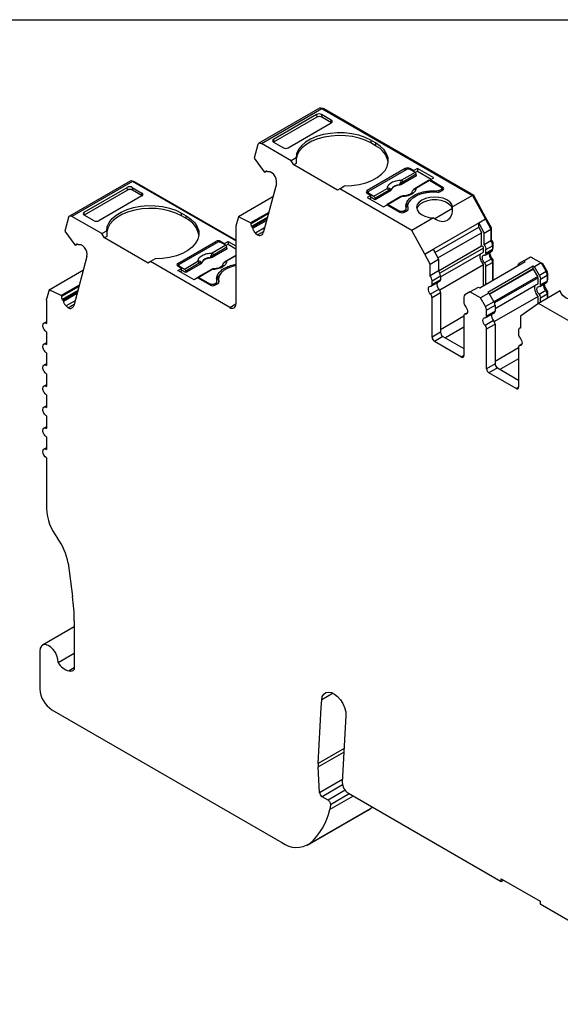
# Model space of a CAD drawing. Header units: millimetres. Extents: x 6 to 273, y 6 to 210.
# Tile 8 of 10: x 205 to 237, y 152 to 210. Entities that reach past the tile are written whole.
import ezdxf

# ---------------------------------------------------------------- set-up
doc = ezdxf.new("R2010")
doc.units = ezdxf.units.MM
doc.linetypes.add('SLD-Solid', pattern=[0])
doc.layers.add('TEXT', color=140, linetype='SLD-Solid', lineweight=25)

msp = doc.modelspace()

# ---------------------------------------------------------------- linework, layer by layer
for p, q in [((222.805, 204.387), (219.27, 202.346)), ((219.42, 202.331), (222.955, 204.372)), ((222.656, 203.865), (220.134, 202.409)), ((222.644, 204.021), (220.135, 202.572)), ((222.644, 204.021), (222.656, 203.865)), ((223.499, 203.691), (222.927, 204.021)), ((222.927, 204.021), (222.94, 203.865)), ((223.511, 203.535), (222.94, 203.865)), ((222.955, 204.372), (231.737, 199.303)), ((223.026, 204.332), (223.062, 204.352)), ((231.812, 199.301), (223.062, 204.352)), ((220.989, 202.079), (223.499, 203.528)), ((223.511, 203.536), (223.499, 203.691)), ((219.215, 202.268), (219.002, 201.472)), ((221.166, 201.324), (219.42, 202.331)), ((220.135, 202.572), (220.123, 202.416)), ((220.134, 202.409), (220.706, 202.079)), ((226.08, 202.365), (225.797, 202.528)), ((225.797, 202.528), (225.797, 202.365)), ((226.08, 202.201), (225.797, 202.365)), ((226.08, 202.365), (226.08, 202.201)), ((219.002, 201.472), (219.588, 200.677)), ((221.444, 201.484), (221.166, 201.324)), ((221.307, 201.079), (221.166, 201.324)), ((221.459, 201.166), (221.307, 201.079)), ((223.853, 199.609), (221.307, 201.079)), ((219.629, 200.641), (219.588, 200.677)), ((219.745, 200.707), (219.629, 200.641)), ((219.768, 200.687), (219.718, 200.731)), ((220.146, 200.521), (220.025, 200.628)), ((227.812, 200.875), (225.585, 199.589)), ((225.691, 199.548), (227.883, 200.813)), ((228.461, 200.439), (227.596, 199.939)), ((228.384, 200.647), (227.597, 200.192)), ((228.454, 200.532), (227.667, 200.077)), ((227.812, 200.875), (227.812, 200.773)), ((228.311, 200.75), (228.095, 200.875)), ((228.095, 200.875), (228.095, 200.813)), ((228.384, 200.647), (228.095, 200.813)), ((228.523, 200.873), (228.311, 200.75)), ((228.311, 200.689), (228.311, 200.75)), ((228.523, 200.709), (228.397, 200.636)), ((228.461, 200.439), (228.454, 200.532)), ((229.471, 200.325), (228.523, 200.873)), ((228.523, 200.873), (228.523, 200.709)), ((228.523, 200.709), (229.33, 200.244)), ((211.761, 200.136), (208.225, 198.095)), ((211.91, 200.122), (208.375, 198.081)), ((217.934, 196.644), (211.91, 200.122)), ((211.981, 200.081), (212.016, 200.101)), ((217.934, 196.685), (212.016, 200.101)), ((220.294, 199.987), (219.526, 197.119)), ((223.994, 199.691), (224.272, 199.852)), ((227.489, 199.923), (227.49, 199.907)), ((227.593, 200.004), (227.596, 199.939)), ((229.171, 200.169), (228.384, 199.714)), ((229.221, 200.164), (228.434, 199.709)), ((229.898, 199.772), (229.221, 200.164)), ((229.259, 200.203), (229.471, 200.325)), ((230.004, 199.772), (229.259, 200.203)), ((229.259, 200.203), (229.259, 200.142)), ((211.612, 199.613), (209.09, 198.157)), ((209.091, 198.321), (211.6, 199.769)), ((212.454, 199.276), (209.945, 197.828)), ((211.612, 199.613), (211.6, 199.769)), ((211.883, 199.77), (212.455, 199.44)), ((211.883, 199.77), (211.896, 199.614)), ((212.467, 199.284), (211.896, 199.614)), ((212.467, 199.284), (212.455, 199.44)), ((223.994, 199.691), (223.853, 199.609)), ((228.201, 197.262), (223.994, 199.691)), ((225.585, 199.589), (225.585, 199.425)), ((225.647, 199.461), (225.585, 199.425)), ((225.585, 199.426), (225.801, 199.301)), ((225.801, 199.301), (225.589, 199.179)), ((225.647, 199.487), (225.647, 199.39)), ((225.691, 199.426), (225.98, 199.259)), ((225.691, 199.364), (225.691, 199.426)), ((225.801, 199.138), (225.801, 199.301)), ((225.98, 199.259), (226.767, 199.713)), ((226.837, 199.598), (226.05, 199.144)), ((226.922, 199.55), (226.057, 199.051)), ((226.922, 199.55), (226.916, 199.614)), ((226.977, 199.612), (226.976, 199.626)), ((229.623, 199.556), (229.623, 199.5)), ((229.792, 199.589), (229.898, 199.65)), ((229.792, 199.501), (229.792, 199.589)), ((229.863, 199.527), (230.004, 199.609)), ((229.898, 199.65), (229.898, 199.548)), ((229.942, 199.573), (229.942, 199.711)), ((229.942, 199.645), (230.004, 199.609)), ((230.004, 199.609), (230.004, 199.772)), ((231.737, 199.303), (230.576, 198.633)), ((231.737, 199.303), (232.484, 197.917)), ((231.756, 199.268), (231.812, 199.301)), ((232.52, 197.988), (231.812, 199.301)), ((220.086, 199.21), (218.088, 198.056)), ((225.589, 199.179), (226.537, 198.631)), ((225.801, 199.138), (225.73, 199.097)), ((226.057, 199.051), (225.801, 199.199)), ((226.05, 199.144), (226.057, 199.051)), ((226.537, 198.631), (226.749, 198.754)), ((226.749, 198.754), (227.494, 198.323)), ((227.554, 199.235), (226.767, 198.781)), ((227.604, 199.23), (226.817, 198.776)), ((226.817, 198.776), (227.494, 198.385)), ((209.079, 198.164), (209.091, 198.321)), ((209.662, 197.827), (209.09, 198.157)), ((214.753, 198.276), (215.036, 198.113)), ((214.753, 198.113), (214.753, 198.276)), ((215.036, 197.95), (214.753, 198.113)), ((215.036, 197.95), (215.036, 198.113)), ((219.847, 198.315), (218.792, 197.707)), ((218.833, 197.67), (219.827, 198.244)), ((227.494, 198.385), (227.494, 198.323)), ((227.706, 198.385), (227.812, 198.446)), ((227.706, 198.298), (227.706, 198.385)), ((227.777, 198.323), (227.919, 198.405)), ((227.812, 198.446), (227.812, 198.344)), ((227.871, 198.378), (227.871, 198.527)), ((227.956, 198.64), (227.956, 198.476)), ((227.956, 198.476), (227.958, 198.437)), ((227.975, 198.469), (227.975, 198.505)), ((230.563, 198.535), (229.542, 197.945)), ((208.17, 198.017), (207.957, 197.221)), ((210.122, 197.072), (208.375, 198.081)), ((218.088, 198.056), (217.941, 197.509)), ((218.792, 197.707), (218.088, 198.056)), ((218.792, 197.707), (218.833, 197.67)), ((219.767, 198.017), (218.849, 197.487)), ((219.743, 197.93), (218.899, 197.443)), ((218.929, 197.388), (219.72, 197.844)), ((229.469, 197.994), (228.201, 197.262)), ((232.484, 197.917), (228.949, 195.876)), ((232.484, 197.917), (232.095, 197.692)), ((232.095, 197.449), (232.095, 197.692)), ((232.095, 197.692), (232.41, 197.11)), ((232.445, 197.944), (232.52, 197.988)), ((232.484, 197.917), (232.799, 197.334)), ((232.834, 197.405), (232.52, 197.987)), ((207.957, 197.221), (208.543, 196.426)), ((210.122, 197.072), (210.4, 197.233)), ((210.263, 196.827), (210.122, 197.072)), ((217.934, 197.45), (217.934, 192.97)), ((218.849, 197.487), (218.899, 197.443)), ((219.604, 197.412), (219.082, 197.11)), ((219.082, 197.11), (219.203, 197.003)), ((219.203, 197.003), (219.548, 197.203)), ((228.949, 195.876), (228.201, 197.262)), ((229.544, 195.976), (232.095, 197.449)), ((229.717, 195.655), (232.268, 197.128)), ((232.095, 197.449), (232.268, 197.128)), ((232.268, 196.359), (232.268, 197.128)), ((232.41, 197.11), (232.799, 197.334)), ((232.41, 196.424), (232.41, 197.11)), ((232.778, 197.372), (232.834, 197.405)), ((232.799, 197.334), (232.799, 196.649)), ((232.834, 196.695), (232.834, 197.405)), ((208.584, 196.39), (208.543, 196.426)), ((208.7, 196.456), (208.584, 196.39)), ((208.723, 196.435), (208.673, 196.48)), ((210.415, 196.915), (210.263, 196.827)), ((212.809, 195.358), (210.263, 196.827)), ((214.541, 195.337), (216.768, 196.623)), ((214.647, 195.296), (216.839, 196.562)), ((217.34, 196.395), (216.553, 195.941)), ((216.768, 196.521), (216.768, 196.623)), ((217.051, 196.623), (217.267, 196.499)), ((217.051, 196.623), (217.051, 196.562)), ((217.34, 196.395), (217.051, 196.562)), ((217.267, 196.499), (217.479, 196.621)), ((217.267, 196.437), (217.267, 196.499)), ((217.479, 196.458), (217.353, 196.385)), ((217.479, 196.621), (217.934, 196.358)), ((217.479, 196.621), (217.479, 196.458)), ((217.479, 196.458), (217.934, 196.195)), ((232.799, 196.649), (232.41, 196.424)), ((232.799, 196.675), (232.834, 196.695)), ((232.9, 196.447), (232.944, 196.473)), ((232.944, 196.245), (232.944, 196.473)), ((209.101, 196.27), (208.98, 196.377)), ((217.417, 196.187), (216.552, 195.688)), ((217.41, 196.28), (216.623, 195.826)), ((217.417, 196.187), (217.41, 196.28)), ((228.949, 195.876), (229.444, 196.161)), ((229.263, 195.293), (228.949, 195.876)), ((229.444, 196.161), (229.758, 195.579)), ((229.758, 194.91), (232.268, 196.359)), ((232.378, 196.228), (229.837, 194.761)), ((229.868, 194.551), (232.378, 196)), ((232.378, 196), (232.378, 196.228)), ((232.478, 195.827), (232.867, 196.051)), ((232.52, 196.146), (232.909, 196.371)), ((232.52, 195.918), (232.52, 196.146)), ((232.909, 196.143), (232.52, 195.918)), ((232.909, 196.371), (232.909, 196.143)), ((232.909, 196.225), (232.944, 196.245)), ((232.909, 196.191), (232.923, 196.199)), ((209.25, 195.736), (208.481, 192.868)), ((212.95, 195.439), (212.809, 195.358)), ((213.228, 195.6), (212.95, 195.439)), ((217.581, 192.766), (212.95, 195.439)), ((214.541, 195.337), (214.541, 195.174)), ((214.603, 195.235), (214.603, 195.138)), ((214.936, 195.007), (215.723, 195.462)), ((215.793, 195.346), (215.006, 194.892)), ((215.878, 195.299), (215.013, 194.799)), ((215.878, 195.299), (215.872, 195.362)), ((215.933, 195.36), (215.932, 195.375)), ((216.445, 195.671), (216.446, 195.656)), ((216.549, 195.753), (216.552, 195.688)), ((217.934, 195.806), (217.34, 195.463)), ((217.934, 195.772), (217.39, 195.458)), ((229.263, 195.293), (229.758, 195.579)), ((229.263, 194.608), (229.263, 195.293)), ((229.758, 195.579), (229.758, 194.894)), ((232.378, 195.252), (229.827, 193.779)), ((232.154, 193.919), (234.806, 195.449)), ((232.378, 194.048), (232.378, 195.252)), ((232.824, 195.593), (232.435, 195.369)), ((232.52, 195.17), (232.909, 195.395)), ((232.902, 195.596), (232.847, 195.565)), ((232.896, 195.469), (232.944, 195.497)), ((232.909, 195.395), (232.909, 194.354)), ((232.944, 194.375), (232.944, 195.497)), ((234.735, 195.49), (234.444, 195.322)), ((234.735, 195.49), (235.124, 195.715)), ((234.806, 195.449), (234.735, 195.49)), ((235.124, 195.715), (235.737, 195.361)), ((235.224, 195.657), (235.259, 195.677)), ((235.737, 195.361), (235.348, 195.136)), ((235.737, 195.361), (236.028, 194.856)), ((235.758, 195.325), (235.814, 195.357)), ((236.085, 194.888), (235.814, 195.357)), ((207.043, 193.805), (209.041, 194.959)), ((214.603, 195.21), (214.541, 195.174)), ((214.757, 195.049), (214.541, 195.174)), ((214.545, 194.927), (214.757, 195.049)), ((215.493, 194.38), (214.545, 194.927)), ((214.647, 195.174), (214.936, 195.007)), ((214.647, 195.113), (214.647, 195.174)), ((214.757, 194.886), (214.686, 194.845)), ((214.757, 194.886), (214.757, 195.049)), ((215.013, 194.799), (214.757, 194.947)), ((215.006, 194.892), (215.013, 194.799)), ((216.51, 194.984), (215.723, 194.529)), ((216.56, 194.979), (215.773, 194.524)), ((229.758, 194.894), (229.263, 194.608)), ((232.52, 194.13), (232.52, 195.17)), ((235.277, 195.177), (232.626, 193.646)), ((235.277, 195.014), (232.732, 193.544)), ((235.29, 195.007), (232.738, 193.534)), ((235.277, 195.014), (235.277, 195.177)), ((235.348, 195.136), (235.277, 195.177)), ((235.29, 195.007), (235.277, 195.014)), ((235.54, 194.574), (235.29, 195.007)), ((235.64, 194.631), (235.348, 195.136)), ((236.028, 194.856), (235.64, 194.631)), ((236.028, 194.856), (236.085, 194.888)), ((236.081, 194.723), (236.126, 194.749)), ((236.126, 194.408), (236.126, 194.749)), ((215.705, 194.502), (215.493, 194.38)), ((216.45, 194.072), (215.705, 194.502)), ((215.773, 194.524), (216.45, 194.133)), ((216.45, 194.133), (216.45, 194.072)), ((216.662, 194.133), (216.768, 194.194)), ((216.662, 194.046), (216.662, 194.133)), ((216.875, 194.154), (216.733, 194.072)), ((216.768, 194.194), (216.768, 194.092)), ((216.827, 194.126), (216.827, 194.276)), ((216.912, 194.388), (216.912, 194.225)), ((216.912, 194.225), (216.914, 194.186)), ((216.931, 194.217), (216.931, 194.253)), ((229.332, 194.01), (229.827, 194.296)), ((229.373, 194.329), (229.868, 194.615)), ((229.868, 194.388), (229.373, 194.102)), ((229.373, 194.102), (229.373, 194.329)), ((229.868, 194.615), (229.868, 194.388)), ((235.54, 194.574), (232.988, 193.101)), ((235.56, 194.504), (233.019, 193.037)), ((233.05, 192.714), (235.56, 194.163)), ((235.56, 194.163), (235.56, 194.504)), ((235.66, 193.99), (236.049, 194.214)), ((235.702, 194.422), (236.091, 194.647)), ((235.702, 194.081), (235.702, 194.422)), ((236.091, 194.306), (235.702, 194.081)), ((236.091, 194.647), (236.091, 194.306)), ((236.091, 194.388), (236.126, 194.408)), ((236.091, 194.354), (236.105, 194.362)), ((207.043, 193.805), (206.897, 193.258)), ((207.747, 193.456), (207.043, 193.805)), ((208.802, 194.064), (207.747, 193.456)), ((207.788, 193.419), (208.783, 193.993)), ((208.722, 193.766), (207.804, 193.236)), ((208.698, 193.679), (207.854, 193.192)), ((207.884, 193.137), (208.675, 193.593)), ((229.783, 193.838), (229.288, 193.552)), ((229.373, 193.354), (229.868, 193.639)), ((229.868, 193.639), (229.868, 191.319)), ((231.588, 193.674), (231.297, 193.505)), ((231.588, 193.674), (232.083, 193.959)), ((232.202, 193.32), (231.588, 193.674)), ((232.083, 193.959), (232.154, 193.919)), ((232.697, 193.605), (232.202, 193.32)), ((232.626, 193.646), (232.697, 193.605)), ((232.697, 193.605), (232.988, 193.101)), ((236.856, 193.729), (235.589, 192.997)), ((236.006, 193.756), (235.617, 193.532)), ((235.702, 193.333), (236.091, 193.558)), ((236.084, 193.759), (236.029, 193.728)), ((236.078, 193.632), (236.126, 193.66)), ((236.091, 193.558), (236.091, 193.287)), ((236.126, 193.308), (236.126, 193.66)), ((206.889, 193.199), (206.889, 191.834)), ((207.747, 193.456), (207.788, 193.419)), ((207.804, 193.236), (207.854, 193.192)), ((208.56, 193.161), (208.038, 192.859)), ((208.158, 192.752), (208.503, 192.952)), ((217.581, 192.766), (217.934, 192.97)), ((229.373, 191.033), (229.373, 193.354)), ((231.235, 193.368), (231.235, 193.027)), ((232.493, 192.815), (232.202, 193.32)), ((232.988, 193.101), (232.493, 192.815)), ((235.56, 193.415), (233.009, 191.942)), ((235.589, 192.997), (234.527, 192.254)), ((235.56, 192.978), (235.56, 193.415)), ((239.796, 190.569), (235.589, 192.997)), ((235.702, 193.063), (235.702, 193.333)), ((208.038, 192.859), (208.158, 192.752)), ((231.437, 192.463), (231.276, 192.37)), ((231.32, 192.379), (231.429, 192.443)), ((232.514, 192.173), (233.009, 192.459)), ((232.555, 192.606), (233.05, 192.892)), ((232.555, 192.265), (232.555, 192.606)), ((233.05, 192.551), (232.555, 192.265)), ((233.05, 192.892), (233.05, 192.551)), ((206.889, 191.936), (206.739, 191.849)), ((229.868, 191.482), (231.235, 192.271)), ((231.235, 192.279), (231.235, 189.958)), ((232.965, 192.001), (232.47, 191.715)), ((232.555, 191.517), (233.05, 191.802)), ((233.05, 191.802), (233.05, 189.482)), ((234.527, 192.254), (234.527, 191.569)), ((206.889, 191.344), (206.889, 190.609)), ((229.868, 191.319), (229.373, 191.033)), ((231.235, 191.618), (230.151, 190.992)), ((232.555, 189.196), (232.555, 191.517)), ((234.417, 191.418), (234.417, 191.19)), ((234.527, 191.583), (234.479, 191.555)), ((206.889, 190.711), (206.739, 190.624)), ((230.009, 191.074), (229.515, 190.788)), ((231.093, 189.877), (229.515, 190.788)), ((230.009, 191.074), (231.235, 190.367)), ((206.889, 190.119), (206.889, 189.385)), ((233.05, 189.645), (234.417, 190.434)), ((234.417, 190.442), (234.417, 188.121)), ((234.619, 190.626), (234.458, 190.533)), ((234.502, 190.543), (234.611, 190.606)), ((231.235, 189.958), (231.093, 189.877)), ((234.417, 189.781), (233.333, 189.155)), ((206.889, 189.486), (206.739, 189.399)), ((233.05, 189.482), (232.555, 189.196)), ((233.191, 189.237), (232.697, 188.951)), ((234.275, 188.04), (232.697, 188.951)), ((233.191, 189.237), (234.417, 188.53)), ((206.889, 188.895), (206.889, 188.16)), ((206.889, 188.261), (206.739, 188.175)), ((234.417, 188.121), (234.275, 188.04)), ((206.889, 187.67), (206.889, 186.935)), ((206.889, 187.036), (206.739, 186.95)), ((206.889, 186.445), (206.889, 185.71)), ((206.889, 185.812), (206.739, 185.725)), ((206.889, 185.22), (206.889, 184.485)), ((206.889, 184.587), (206.739, 184.5)), ((206.889, 183.995), (206.889, 181.043)), ((208.147, 177.857), (208.411, 175.904)), ((208.51, 174.141), (206.657, 173.072)), ((208.51, 174.487), (208.51, 171.645)), ((206.502, 172.729), (206.502, 170.524)), ((207.561, 172.063), (208.51, 172.611)), ((208.51, 171.744), (208.203, 171.567)), ((223.604, 170.267), (222.941, 169.884)), ((222.741, 166.176), (222.916, 169.431)), ((222.916, 169.431), (222.941, 169.884)), ((207.209, 169.299), (220.614, 161.561)), ((224.352, 168.971), (224.142, 165.07)), ((224.249, 167.047), (222.741, 166.176)), ((222.741, 165.975), (224.238, 166.839)), ((222.821, 164.465), (222.741, 165.975)), ((224.151, 165.233), (222.821, 164.465)), ((224.157, 164.92), (222.962, 164.231)), ((223.308, 164.031), (222.962, 164.231)), ((224.305, 164.607), (223.308, 164.031)), ((224.778, 164.27), (223.42, 163.486)), ((224.548, 164.403), (223.449, 163.768)), ((224.495, 164.434), (233.416, 159.284)), ((223.449, 163.768), (223.42, 163.486)), ((222.114, 161.412), (225.649, 163.453)), ((222.251, 161.507), (225.787, 163.548)), ((225.649, 163.453), (225.787, 163.548)), ((225.787, 163.548), (225.879, 163.628)), ((233.416, 159.447), (235.678, 158.141)), ((233.416, 159.284), (233.416, 159.447)), ((233.416, 159.284), (233.557, 159.365)), ((235.678, 158.141), (235.678, 157.978)), ((235.678, 157.978), (245.811, 152.128))]:
    msp.add_line(p, q)
at = {"flags": 128}
for points in [[(225.797, 202.528), (225.469, 202.688), (225.1, 202.813), (224.699, 202.902), (224.278, 202.95), (223.849, 202.957), (223.425, 202.922), (223.016, 202.846), (222.635, 202.733), (222.293, 202.584), (221.998, 202.403), (221.761, 202.197), (221.586, 201.971), (221.479, 201.731), (221.444, 201.484)], [(225.797, 202.365), (225.478, 202.521), (225.119, 202.645), (224.73, 202.733), (224.321, 202.784), (223.903, 202.795), (223.488, 202.766), (223.086, 202.699), (222.709, 202.595), (222.366, 202.457), (222.067, 202.288), (221.82, 202.093), (221.631, 201.877), (221.506, 201.647), (221.448, 201.408), (221.446, 201.379)], [(219.215, 202.268), (219.227, 202.299), (219.244, 202.324), (219.265, 202.343), (219.291, 202.355), (219.32, 202.36), (219.352, 202.358), (219.385, 202.348), (219.42, 202.331)], [(224.272, 199.852), (224.7, 199.872), (225.116, 199.933), (225.507, 200.034), (225.864, 200.172), (226.176, 200.342), (226.435, 200.539), (226.632, 200.759), (226.763, 200.995), (226.823, 201.24), (226.811, 201.488), (226.727, 201.731), (226.575, 201.962), (226.357, 202.175), (226.08, 202.365)], [(227.975, 198.505), (227.959, 198.685), (228.008, 198.864), (228.12, 199.033), (228.291, 199.185), (228.512, 199.313), (228.775, 199.411), (229.068, 199.476), (229.377, 199.504), (229.69, 199.495)], [(210.4, 197.233), (210.435, 197.48), (210.542, 197.72), (210.717, 197.946), (210.954, 198.152), (211.249, 198.332), (211.591, 198.481), (211.972, 198.595), (212.381, 198.67), (212.805, 198.705), (213.234, 198.698), (213.655, 198.65), (214.056, 198.562), (214.425, 198.436), (214.753, 198.276)], [(230.576, 198.633), (230.527, 198.785), (230.413, 198.924), (230.242, 199.043), (230.024, 199.133), (229.774, 199.188), (229.508, 199.205), (229.243, 199.182), (228.997, 199.122), (228.785, 199.028), (228.621, 198.905), (228.516, 198.763), (228.477, 198.61), (228.507, 198.457), (228.602, 198.312), (228.758, 198.186), (228.963, 198.088), (229.206, 198.022), (229.469, 197.994)], [(230.563, 198.535), (230.485, 198.684), (230.344, 198.817), (230.148, 198.924), (229.912, 199), (229.65, 199.038), (229.38, 199.036), (229.12, 198.994), (228.886, 198.916), (228.695, 198.806), (228.559, 198.671), (228.488, 198.521), (228.487, 198.517)], [(208.17, 198.017), (208.182, 198.048), (208.199, 198.073), (208.22, 198.092), (208.246, 198.104), (208.275, 198.109), (208.306, 198.107), (208.34, 198.097), (208.375, 198.081)], [(214.753, 198.113), (214.434, 198.269), (214.075, 198.393), (213.686, 198.482), (213.277, 198.532), (212.859, 198.543), (212.444, 198.515), (212.042, 198.448), (211.664, 198.343), (211.322, 198.205), (211.023, 198.036), (210.776, 197.841), (210.587, 197.626), (210.462, 197.395), (210.404, 197.156), (210.402, 197.127)], [(215.036, 198.113), (215.313, 197.924), (215.531, 197.71), (215.683, 197.479), (215.767, 197.236), (215.779, 196.989), (215.718, 196.743), (215.588, 196.508), (215.391, 196.288), (215.132, 196.09), (214.82, 195.92), (214.463, 195.783), (214.071, 195.682), (213.656, 195.62), (213.228, 195.6)], [(217.934, 195.209), (217.731, 195.16), (217.468, 195.061), (217.247, 194.933), (217.076, 194.781), (216.964, 194.613), (216.914, 194.434), (216.931, 194.253)], [(237.963, 194.368), (238.226, 194.34), (238.468, 194.274), (238.674, 194.175), (238.829, 194.05), (238.925, 193.905), (238.954, 193.752), (238.915, 193.599), (238.81, 193.457), (238.647, 193.334), (238.435, 193.24), (238.189, 193.179), (237.924, 193.157), (237.658, 193.174), (237.408, 193.229), (237.19, 193.319), (237.019, 193.437), (236.905, 193.577), (236.856, 193.729)], [(229.288, 193.552), (229.236, 193.62), (229.196, 193.696), (229.17, 193.775), (229.161, 193.85), (229.17, 193.915), (229.196, 193.964), (229.236, 193.994), (229.288, 194.001)], [(231.32, 192.829), (231.372, 192.761), (231.412, 192.685), (231.438, 192.606), (231.447, 192.531), (231.438, 192.466), (231.412, 192.416), (231.372, 192.387), (231.32, 192.379)], [(232.47, 191.715), (232.418, 191.783), (232.378, 191.859), (232.352, 191.938), (232.343, 192.013), (232.352, 192.078), (232.378, 192.127), (232.418, 192.157), (232.47, 192.164)], [(234.502, 190.992), (234.554, 190.924), (234.594, 190.848), (234.62, 190.769), (234.629, 190.694), (234.62, 190.629), (234.594, 190.579), (234.554, 190.55), (234.502, 190.543)], [(206.889, 183.995), (206.808, 184.061), (206.739, 184.154), (206.693, 184.26), (206.677, 184.363), (206.693, 184.447), (206.739, 184.5), (206.808, 184.514), (206.889, 184.485)], [(207.561, 172.063), (207.552, 172.247), (207.498, 172.446), (207.405, 172.643), (207.28, 172.821), (207.133, 172.965), (206.978, 173.063), (206.828, 173.105), (206.695, 173.09), (206.591, 173.017), (206.525, 172.893), (206.502, 172.729)], [(222.941, 169.884), (222.976, 170.073), (223.057, 170.219), (223.178, 170.31), (223.331, 170.341), (223.505, 170.31), (223.689, 170.218), (223.87, 170.073), (224.036, 169.884), (224.176, 169.664), (224.279, 169.428), (224.339, 169.191), (224.352, 168.971)]]:
    msp.add_lwpolyline(points, dxfattribs=at)
for centre, radius, start, end in [((222.867, 204.248), 0.152, 54.67239, 114.01711), ((223.002, 204.269), 0.102, 54.34676, 109.60724), ((225.518, 200.999), 1.327, 10.55249, 64.96313), ((219.626, 200.089), 0.676, 351.38161, 39.7694), ((227.954, 200.602), 0.307, 62.6096, 117.39042), ((211.822, 199.998), 0.152, 54.80899, 114.06172), ((211.957, 200.019), 0.102, 54.52046, 109.65287), ((227.478, 199.35), 0.573, 88.84481, 151.14981), ((227.27, 199.622), 0.5, 49.88216, 58.74263), ((227.513, 200.062), 0.155, 5.68902, 57.19916), ((225.616, 199.507), 0.0873, 110.78347, 249.21698), ((226.683, 199.583), 0.155, 5.68902, 57.19916), ((226.808, 199.66), 0.118, 336.66805, 18.17486), ((228.277, 199.611), 0.00686, 52.52034, 103.5057), ((228.404, 199.669), 0.0497, 54.01604, 114.69587), ((229.723, 199.794), 0.301, 263.66944, 297.5974), ((229.973, 199.691), 0.0873, 290.78336, 69.21621), ((227.574, 199.19), 0.0498, 54.01822, 114.67137), ((227.636, 198.596), 0.307, 242.60974, 297.39022), ((227.884, 198.49), 0.0919, 292.11456, 9.09384), ((214.474, 196.747), 1.327, 10.55249, 64.96313), ((218.164, 197.452), 0.23, 165.57282, 180.51026), ((219.326, 197.168), 0.205, 233.14551, 346.27553), ((216.91, 196.35), 0.307, 62.60967, 117.39033), ((232.447, 196.349), 0.462, 2.68162, 40.48108), ((208.581, 195.838), 0.676, 351.38161, 39.7694), ((216.469, 195.81), 0.155, 5.68902, 57.19916), ((233.093, 195.882), 0.395, 168.79208, 226.95592), ((232.81, 196.132), 0.0995, 305.30611, 6.00619), ((214.572, 195.256), 0.0873, 110.78348, 249.21698), ((215.639, 195.331), 0.155, 5.68902, 57.19916), ((215.764, 195.409), 0.118, 336.66805, 18.17486), ((216.434, 195.098), 0.573, 88.84481, 151.14981), ((216.226, 195.37), 0.5, 49.88216, 58.74263), ((217.233, 195.359), 0.00686, 52.52034, 103.5057), ((217.36, 195.417), 0.0497, 54.01604, 114.69587), ((232.598, 195.379), 0.311, 2.82593, 43.43122), ((216.53, 194.938), 0.0498, 54.01822, 114.67137), ((229.407, 194.594), 0.462, 2.68163, 40.48107), ((235.658, 194.632), 0.433, 1.95642, 31.14371), ((216.84, 194.239), 0.0919, 292.11493, 9.09371), ((228.912, 194.308), 0.462, 2.6816, 40.48111), ((229.289, 194.087), 0.0853, 269.39175, 10.36502), ((230.053, 194.126), 0.395, 168.79208, 226.95598), ((229.769, 194.377), 0.0995, 305.30602, 6.00582), ((236.275, 194.045), 0.395, 168.79207, 226.95594), ((235.992, 194.296), 0.0995, 305.30578, 6.00643), ((216.592, 194.345), 0.307, 242.60998, 297.3903), ((229.062, 193.338), 0.311, 2.82606, 43.43134), ((229.557, 193.624), 0.311, 2.82617, 43.43111), ((235.78, 193.542), 0.311, 2.82606, 43.43123), ((217.719, 192.935), 0.218, 230.79667, 9.21405), ((231.385, 193.383), 0.151, 125.69812, 185.62053), ((231.546, 193.043), 0.311, 182.82626, 223.43119), ((232.617, 192.877), 0.433, 1.95669, 31.14358), ((208.281, 192.917), 0.205, 233.14551, 346.27553), ((231.319, 192.294), 0.0853, 89.39197, 190.36578), ((232.122, 192.591), 0.433, 1.95645, 31.14372), ((233.235, 192.289), 0.395, 168.79207, 226.95596), ((232.951, 192.54), 0.0995, 305.306, 6.0061), ((232.471, 192.25), 0.0853, 269.39183, 10.36529), ((232.739, 191.787), 0.311, 2.82618, 43.43118), ((230.175, 191.333), 0.307, 182.60548, 237.39454), ((232.244, 191.501), 0.311, 2.82618, 43.43118), ((234.546, 191.439), 0.131, 98.38579, 189.50163), ((229.68, 191.047), 0.307, 182.60555, 237.3945), ((234.728, 191.206), 0.311, 182.82615, 223.43126), ((234.501, 190.457), 0.0853, 89.39187, 190.36542), ((231.149, 189.944), 0.0873, 230.79687, 9.21367), ((232.862, 189.21), 0.307, 182.60562, 237.39459), ((233.357, 189.496), 0.307, 182.60554, 237.39463), ((234.331, 188.107), 0.0873, 230.79706, 9.21398), ((209.926, 181.177), 3.04, 182.51692, 217.92425), ((204.973, 177.361), 3.213, 8.88874, 37.31959), ((197.89, 174.459), 10.619, 0.15238, 7.81787), ((208.492, 172.606), 1.079, 210.25442, 254.45413), ((208.037, 170.594), 1.537, 182.60554, 237.39441), ((224.627, 166.078), 1.889, 177.01428, 183.11535), ((224.903, 165.076), 0.761, 180.41914, 237.5877), ((223.13, 164.491), 0.31, 184.83521, 237.24431), ((219.814, 164.281), 3.692, 311.30381, 347.57405), ((221.47, 162.697), 1.422, 232.98477, 303.29035)]:
    msp.add_arc(centre, radius, start, end)
for centre, major_axis, ratio, start_param, end_param in [((222.785, 203.939), (0.2, 0.001), 0.577279, 0.781586, 2.352383), ((222.798, 203.783), (0.2, 0.001), 0.577279, 0.781587, 2.352383), ((223.357, 203.609), (0.2, 0.001), 0.577279, 5.493975, 7.06477), ((220.276, 202.491), (0.2, 0.001), 0.577279, 2.352383, 3.923179), ((220.848, 202.161), (0.2, 0.001), 0.577279, 3.923179, 5.493975), ((223.994, 200.017), (-1.803, 3.123), 0.577335, 0.787087, 0.892479), ((211.741, 199.688), (0.2, 0.001), 0.577279, 0.781586, 2.352383), ((212.313, 199.358), (0.2, 0.001), 0.577279, 5.493975, 7.06477), ((209.232, 198.239), (0.2, 0.001), 0.577279, 2.352383, 3.923179), ((229.527, 199.231), (-0.725, 1.386), 0.547657, 2.323184, 4.005348), ((229.527, 198.987), (-0.725, 1.386), 0.547657, 4.045175, 4.11376), ((209.804, 197.909), (0.2, 0.001), 0.577279, 3.923179, 5.493975), ((212.95, 195.766), (-1.803, 3.123), 0.577335, 0.787087, 0.89248)]:
    msp.add_ellipse(centre, major_axis=major_axis, ratio=ratio, start_param=start_param, end_param=end_param)
for points, knots in [([(219.629, 200.641), (219.637, 200.654), (219.651, 200.681), (219.681, 200.711), (219.706, 200.724), (219.718, 200.731)], [0, 0, 0, 0, 0.3345063, 0.6654937, 1, 1, 1, 1]), ([(219.811, 200.677), (219.82, 200.683), (219.838, 200.694), (219.871, 200.699), (219.914, 200.694), (219.967, 200.675), (220.005, 200.644), (220.025, 200.628)], [0, 0, 0, 0, 0.1671016, 0.3319461, 0.5003862, 0.7494426, 1, 1, 1, 1]), ([(228.095, 200.813), (228.085, 200.818), (228.066, 200.828), (228.029, 200.837), (227.983, 200.84), (227.929, 200.835), (227.899, 200.821), (227.883, 200.813)], [0, 0, 0, 0, 0.168224, 0.331133, 0.500763, 0.749586, 1, 1, 1, 1]), ([(228.454, 200.532), (228.453, 200.553), (228.445, 200.577), (228.419, 200.619), (228.402, 200.637), (228.384, 200.647)], [0, 0, 0, 0, 0.5, 0.5, 1, 1, 1, 1]), ([(226.767, 199.713), (226.768, 199.728), (226.769, 199.758), (226.781, 199.803), (226.799, 199.847), (226.835, 199.906), (226.899, 199.978), (227.007, 200.054), (227.139, 200.116), (227.286, 200.16), (227.44, 200.187), (227.545, 200.191), (227.597, 200.192)], [0, 0, 0, 0, 0.0602697, 0.1200562, 0.1798933, 0.2403137, 0.3700145, 0.5001284, 0.6298294, 0.7599435, 0.879871, 1, 1, 1, 1]), ([(227.49, 199.907), (227.464, 199.904), (227.414, 199.898), (227.342, 199.883), (227.274, 199.862), (227.211, 199.837), (227.147, 199.804), (227.087, 199.764), (227.036, 199.716), (226.998, 199.665), (226.984, 199.629), (226.977, 199.612)], [0, 0, 0, 0, 0.101069, 0.200103, 0.298615, 0.398141, 0.500173, 0.626627, 0.756016, 0.877292, 1, 1, 1, 1]), ([(227.489, 199.923), (227.494, 199.935), (227.503, 199.957), (227.514, 199.992), (227.523, 200.022), (227.528, 200.041), (227.53, 200.05)], [0, 0, 0, 0, 0.306881, 0.575882, 0.806979, 1, 1, 1, 1]), ([(227.593, 200.004), (227.581, 199.993), (227.551, 199.962), (227.513, 199.937), (227.489, 199.923)], [0, 0, 0, 0, 0.389276, 1, 1, 1, 1]), ([(227.596, 199.939), (227.586, 199.934), (227.566, 199.924), (227.529, 199.913), (227.503, 199.909), (227.49, 199.907)], [0, 0, 0, 0, 0.3357194, 0.6642806, 1, 1, 1, 1]), ([(227.667, 200.077), (227.653, 200.068), (227.626, 200.05), (227.603, 200.019), (227.593, 200.004)], [0, 0, 0, 0, 0.521485, 1, 1, 1, 1]), ([(229.221, 200.164), (229.212, 200.167), (229.195, 200.175), (229.177, 200.174), (229.172, 200.169), (229.171, 200.168)], [0, 0, 0, 0, 0.472475, 0.94495, 1, 1, 1, 1]), ([(211.896, 199.614), (211.886, 199.619), (211.866, 199.629), (211.832, 199.64), (211.794, 199.646), (211.742, 199.649), (211.674, 199.642), (211.633, 199.623), (211.612, 199.613)], [0, 0, 0, 0, 0.126961, 0.24931, 0.372135, 0.500462, 0.749301, 1, 1, 1, 1]), ([(225.691, 199.426), (225.663, 199.442), (225.647, 199.464), (225.647, 199.509), (225.663, 199.532), (225.691, 199.548)], [0, 0, 0, 0, 0.5, 0.5, 1, 1, 1, 1]), ([(225.98, 199.259), (225.997, 199.249), (226.015, 199.231), (226.041, 199.189), (226.049, 199.165), (226.05, 199.144)], [0, 0, 0, 0, 0.5, 0.5, 1, 1, 1, 1]), ([(226.916, 199.614), (226.908, 199.615), (226.893, 199.618), (226.866, 199.613), (226.847, 199.603), (226.837, 199.598)], [0, 0, 0, 0, 0.317222, 0.645084, 1, 1, 1, 1]), ([(226.976, 199.626), (226.972, 199.625), (226.966, 199.622), (226.949, 199.618), (226.933, 199.616), (226.921, 199.614), (226.916, 199.614)], [0, 0, 0, 0, 0.332097, 0.61117, 0.833934, 1, 1, 1, 1]), ([(226.977, 199.612), (226.974, 199.604), (226.968, 199.589), (226.949, 199.568), (226.931, 199.556), (226.922, 199.55)], [0, 0, 0, 0, 0.3357194, 0.6642806, 1, 1, 1, 1]), ([(227.657, 199.268), (227.64, 199.266), (227.607, 199.262), (227.571, 199.244), (227.554, 199.235)], [0, 0, 0, 0, 0.512278, 1, 1, 1, 1]), ([(228.434, 199.709), (228.433, 199.694), (228.431, 199.664), (228.42, 199.62), (228.401, 199.576), (228.366, 199.517), (228.301, 199.445), (228.194, 199.369), (228.062, 199.307), (227.915, 199.263), (227.76, 199.235), (227.656, 199.232), (227.604, 199.23)], [0, 0, 0, 0, 0.06027, 0.120056, 0.179893, 0.240314, 0.370015, 0.500128, 0.629829, 0.759943, 0.879871, 1, 1, 1, 1]), ([(227.656, 199.267), (227.652, 199.267), (227.637, 199.265), (227.617, 199.244), (227.604, 199.23)], [0, 0, 0, 0, 0.3178823, 1, 1, 1, 1]), ([(227.671, 199.264), (227.667, 199.266), (227.663, 199.27), (227.657, 199.268), (227.656, 199.267)], [0, 0, 0, 0, 0.826719, 1, 1, 1, 1]), ([(228.219, 199.482), (228.198, 199.453), (228.156, 199.395), (228.015, 199.325), (227.847, 199.278), (227.719, 199.273), (227.665, 199.271)], [0, 0, 0, 0, 0.261846, 0.528245, 0.802184, 1, 1, 1, 1]), ([(227.869, 198.544), (227.864, 198.567), (227.855, 198.613), (227.852, 198.682), (227.858, 198.751), (227.873, 198.819), (227.898, 198.887), (227.954, 198.997), (228.072, 199.145), (228.298, 199.308), (228.58, 199.439), (228.873, 199.517), (229.144, 199.556), (229.384, 199.57), (229.543, 199.561), (229.623, 199.556)], [0, 0, 0, 0, 0.042112, 0.083729, 0.125101, 0.166484, 0.208132, 0.250294, 0.375098, 0.50009, 0.624895, 0.749887, 0.833557, 0.916248, 1, 1, 1, 1]), ([(228.384, 199.714), (228.362, 199.7), (228.323, 199.675), (228.29, 199.635), (228.275, 199.617)], [0, 0, 0, 0, 0.553024, 1, 1, 1, 1]), ([(229.898, 199.772), (229.926, 199.756), (229.942, 199.734), (229.942, 199.689), (229.926, 199.666), (229.898, 199.65)], [0, 0, 0, 0, 0.5, 0.5, 1, 1, 1, 1]), ([(226.746, 198.742), (226.748, 198.761), (226.756, 198.776), (226.782, 198.788), (226.799, 198.786), (226.817, 198.776)], [0, 0, 0, 0, 0.5, 0.5, 1, 1, 1, 1]), ([(228.14, 199.018), (228.121, 199.004), (228.026, 198.938), (227.923, 198.797), (227.884, 198.667), (227.866, 198.605)], [0, 0, 0, 0, 0.1148397, 0.578088, 1, 1, 1, 1]), ([(227.706, 198.385), (227.679, 198.369), (227.64, 198.359), (227.561, 198.359), (227.522, 198.369), (227.494, 198.385)], [0, 0, 0, 0, 0.5, 0.5, 1, 1, 1, 1]), ([(227.812, 198.446), (227.823, 198.453), (227.843, 198.466), (227.862, 198.491), (227.873, 198.517), (227.87, 198.535), (227.869, 198.544)], [0, 0, 0, 0, 0.249233, 0.499959, 0.749241, 1, 1, 1, 1]), ([(218.849, 197.487), (218.844, 197.509), (218.835, 197.552), (218.83, 197.614), (218.832, 197.651), (218.833, 197.67)], [0, 0, 0, 0, 0.3345062, 0.6654938, 1, 1, 1, 1]), ([(219.082, 197.11), (219.07, 197.122), (219.045, 197.146), (219.011, 197.189), (218.977, 197.244), (218.945, 197.313), (218.935, 197.363), (218.929, 197.388)], [0, 0, 0, 0, 0.167102, 0.331946, 0.500386, 0.749443, 1, 1, 1, 1]), ([(208.584, 196.39), (208.592, 196.403), (208.606, 196.43), (208.637, 196.46), (208.661, 196.473), (208.673, 196.48)], [0, 0, 0, 0, 0.334506, 0.665494, 1, 1, 1, 1]), ([(208.766, 196.426), (208.775, 196.431), (208.793, 196.443), (208.827, 196.448), (208.869, 196.443), (208.922, 196.424), (208.961, 196.393), (208.98, 196.377)], [0, 0, 0, 0, 0.167102, 0.331946, 0.500386, 0.749443, 1, 1, 1, 1]), ([(217.051, 196.562), (217.041, 196.567), (217.022, 196.577), (216.984, 196.585), (216.939, 196.589), (216.885, 196.584), (216.854, 196.569), (216.839, 196.562)], [0, 0, 0, 0, 0.168224, 0.331133, 0.500763, 0.749586, 1, 1, 1, 1]), ([(217.41, 196.28), (217.409, 196.301), (217.401, 196.325), (217.375, 196.367), (217.357, 196.385), (217.34, 196.395)], [0, 0, 0, 0, 0.5, 0.5, 1, 1, 1, 1]), ([(232.41, 196.424), (232.443, 196.384), (232.471, 196.337), (232.509, 196.239), (232.52, 196.19), (232.52, 196.146)], [0, 0, 0, 0, 0.5, 0.5, 1, 1, 1, 1]), ([(232.944, 196.473), (232.944, 196.509), (232.933, 196.552), (232.893, 196.632), (232.865, 196.669), (232.834, 196.695)], [0, 0, 0, 0, 0.5, 0.5, 1, 1, 1, 1]), ([(215.723, 195.462), (215.724, 195.477), (215.725, 195.507), (215.737, 195.551), (215.755, 195.595), (215.791, 195.654), (215.855, 195.726), (215.963, 195.802), (216.095, 195.864), (216.242, 195.908), (216.396, 195.936), (216.501, 195.939), (216.553, 195.941)], [0, 0, 0, 0, 0.06027, 0.120056, 0.179893, 0.240314, 0.370015, 0.500128, 0.629829, 0.759943, 0.879871, 1, 1, 1, 1]), ([(216.623, 195.826), (216.609, 195.816), (216.582, 195.799), (216.559, 195.768), (216.549, 195.753)], [0, 0, 0, 0, 0.521485, 1, 1, 1, 1]), ([(232.203, 195.899), (232.195, 195.885), (232.171, 195.846), (232.162, 195.75), (232.176, 195.624), (232.22, 195.491), (232.288, 195.36), (232.348, 195.288), (232.378, 195.252)], [0, 0, 0, 0, 0.093688, 0.274951, 0.456213, 0.637475, 0.818738, 1, 1, 1, 1]), ([(232.378, 196.228), (232.378, 196.257), (232.363, 196.294), (232.318, 196.348), (232.289, 196.363), (232.268, 196.359)], [0, 0, 0, 0, 0.5, 0.5, 1, 1, 1, 1]), ([(232.435, 195.369), (232.423, 195.383), (232.398, 195.411), (232.367, 195.46), (232.337, 195.52), (232.313, 195.592), (232.305, 195.668), (232.313, 195.734), (232.34, 195.783), (232.38, 195.816), (232.417, 195.817), (232.435, 195.818)], [0, 0, 0, 0, 0.08328, 0.165662, 0.250294, 0.373781, 0.500178, 0.623657, 0.750052, 0.874275, 1, 1, 1, 1]), ([(232.732, 195.998), (232.732, 195.996), (232.728, 195.966), (232.741, 195.893), (232.774, 195.788), (232.829, 195.683), (232.877, 195.625), (232.902, 195.596)], [0, 0, 0, 0, 0.0133513, 0.2600135, 0.5066757, 0.7533378, 1, 1, 1, 1]), ([(232.923, 196.2), (232.926, 196.202), (232.934, 196.207), (232.942, 196.222), (232.943, 196.237), (232.944, 196.245)], [0, 0, 0, 0, 0.26222, 0.63111, 1, 1, 1, 1]), ([(214.647, 195.174), (214.619, 195.19), (214.603, 195.213), (214.603, 195.258), (214.619, 195.28), (214.647, 195.296)], [0, 0, 0, 0, 0.5, 0.5, 1, 1, 1, 1]), ([(215.872, 195.362), (215.864, 195.364), (215.849, 195.367), (215.822, 195.361), (215.803, 195.351), (215.793, 195.346)], [0, 0, 0, 0, 0.317222, 0.645084, 1, 1, 1, 1]), ([(215.932, 195.375), (215.928, 195.373), (215.922, 195.37), (215.905, 195.367), (215.888, 195.364), (215.877, 195.363), (215.872, 195.362)], [0, 0, 0, 0, 0.332097, 0.61117, 0.833934, 1, 1, 1, 1]), ([(215.933, 195.36), (215.93, 195.352), (215.924, 195.337), (215.905, 195.316), (215.887, 195.305), (215.878, 195.299)], [0, 0, 0, 0, 0.335719, 0.664281, 1, 1, 1, 1]), ([(216.446, 195.656), (216.42, 195.653), (216.37, 195.647), (216.298, 195.631), (216.23, 195.611), (216.166, 195.585), (216.103, 195.553), (216.043, 195.512), (215.992, 195.464), (215.954, 195.413), (215.94, 195.378), (215.933, 195.36)], [0, 0, 0, 0, 0.101069, 0.200103, 0.298615, 0.398141, 0.500173, 0.626627, 0.756016, 0.877292, 1, 1, 1, 1]), ([(216.445, 195.671), (216.45, 195.683), (216.459, 195.706), (216.47, 195.741), (216.479, 195.771), (216.484, 195.789), (216.486, 195.798)], [0, 0, 0, 0, 0.306881, 0.575882, 0.806979, 1, 1, 1, 1]), ([(216.549, 195.753), (216.537, 195.741), (216.507, 195.71), (216.469, 195.686), (216.445, 195.671)], [0, 0, 0, 0, 0.389276, 1, 1, 1, 1]), ([(216.552, 195.688), (216.542, 195.683), (216.522, 195.672), (216.485, 195.661), (216.459, 195.658), (216.446, 195.656)], [0, 0, 0, 0, 0.335719, 0.664281, 1, 1, 1, 1]), ([(217.39, 195.458), (217.389, 195.443), (217.387, 195.413), (217.375, 195.368), (217.357, 195.324), (217.322, 195.265), (217.257, 195.193), (217.15, 195.117), (217.018, 195.055), (216.871, 195.011), (216.716, 194.984), (216.612, 194.98), (216.56, 194.979)], [0, 0, 0, 0, 0.0602697, 0.1200562, 0.1798933, 0.2403137, 0.3700145, 0.5001284, 0.6298294, 0.7599435, 0.879871, 1, 1, 1, 1]), ([(216.825, 194.292), (216.816, 194.361), (216.798, 194.5), (216.877, 194.704), (217.029, 194.893), (217.253, 195.058), (217.538, 195.184), (217.773, 195.258), (217.912, 195.273), (217.934, 195.276)], [0, 0, 0, 0, 0.161676, 0.323351, 0.485027, 0.646702, 0.808378, 0.970053, 1, 1, 1, 1]), ([(217.339, 195.463), (217.318, 195.449), (217.279, 195.423), (217.246, 195.384), (217.231, 195.366)], [0, 0, 0, 0, 0.553024, 1, 1, 1, 1]), ([(234.444, 195.322), (234.437, 195.318), (234.425, 195.309), (234.409, 195.291), (234.395, 195.266), (234.384, 195.231), (234.382, 195.2), (234.381, 195.185)], [0, 0, 0, 0, 0.166556, 0.332331, 0.500193, 0.749367, 1, 1, 1, 1]), ([(214.936, 195.007), (214.953, 194.997), (214.971, 194.979), (214.996, 194.937), (215.005, 194.913), (215.006, 194.892)], [0, 0, 0, 0, 0.5, 0.5, 1, 1, 1, 1]), ([(216.613, 195.017), (216.596, 195.015), (216.563, 195.011), (216.527, 194.992), (216.51, 194.984)], [0, 0, 0, 0, 0.512278, 1, 1, 1, 1]), ([(216.612, 195.016), (216.608, 195.015), (216.593, 195.013), (216.573, 194.993), (216.56, 194.979)], [0, 0, 0, 0, 0.317882, 1, 1, 1, 1]), ([(216.626, 195.012), (216.623, 195.015), (216.619, 195.018), (216.613, 195.016), (216.612, 195.016)], [0, 0, 0, 0, 0.826719, 1, 1, 1, 1]), ([(217.175, 195.231), (217.154, 195.202), (217.112, 195.143), (216.971, 195.073), (216.803, 195.027), (216.675, 195.022), (216.621, 195.02)], [0, 0, 0, 0, 0.2618461, 0.528245, 0.8021841, 1, 1, 1, 1]), ([(217.071, 194.748), (217.061, 194.741), (216.975, 194.68), (216.879, 194.545), (216.841, 194.416), (216.822, 194.354)], [0, 0, 0, 0, 0.066733, 0.5551579, 1, 1, 1, 1]), ([(215.702, 194.49), (215.704, 194.51), (215.712, 194.524), (215.738, 194.537), (215.755, 194.534), (215.773, 194.524)], [0, 0, 0, 0, 0.5, 0.5, 1, 1, 1, 1]), ([(216.662, 194.133), (216.635, 194.117), (216.596, 194.108), (216.517, 194.108), (216.478, 194.117), (216.45, 194.133)], [0, 0, 0, 0, 0.5, 0.5, 1, 1, 1, 1]), ([(216.768, 194.194), (216.779, 194.201), (216.799, 194.214), (216.818, 194.239), (216.829, 194.265), (216.826, 194.283), (216.825, 194.292)], [0, 0, 0, 0, 0.249233, 0.499959, 0.749241, 1, 1, 1, 1]), ([(235.914, 194.161), (235.914, 194.159), (235.91, 194.129), (235.923, 194.056), (235.956, 193.951), (236.011, 193.846), (236.059, 193.788), (236.084, 193.759)], [0, 0, 0, 0, 0.013351, 0.260014, 0.506676, 0.753338, 1, 1, 1, 1]), ([(236.105, 194.363), (236.108, 194.365), (236.116, 194.37), (236.124, 194.386), (236.125, 194.401), (236.126, 194.408)], [0, 0, 0, 0, 0.262221, 0.63111, 1, 1, 1, 1]), ([(235.385, 194.062), (235.377, 194.049), (235.353, 194.009), (235.344, 193.913), (235.358, 193.787), (235.402, 193.654), (235.47, 193.523), (235.53, 193.451), (235.56, 193.415)], [0, 0, 0, 0, 0.093689, 0.274951, 0.456213, 0.637476, 0.818738, 1, 1, 1, 1]), ([(235.617, 193.532), (235.605, 193.546), (235.58, 193.574), (235.549, 193.623), (235.519, 193.683), (235.495, 193.755), (235.487, 193.831), (235.495, 193.897), (235.522, 193.947), (235.562, 193.979), (235.599, 193.98), (235.617, 193.981)], [0, 0, 0, 0, 0.0832795, 0.1656625, 0.2502941, 0.3737808, 0.5001782, 0.6236571, 0.7500515, 0.8742751, 1, 1, 1, 1]), ([(207.804, 193.236), (207.799, 193.258), (207.79, 193.301), (207.785, 193.362), (207.787, 193.4), (207.788, 193.419)], [0, 0, 0, 0, 0.3345062, 0.6654938, 1, 1, 1, 1]), ([(208.038, 192.859), (208.025, 192.871), (208, 192.895), (207.966, 192.938), (207.932, 192.993), (207.9, 193.062), (207.89, 193.112), (207.884, 193.137)], [0, 0, 0, 0, 0.167102, 0.331946, 0.500386, 0.749443, 1, 1, 1, 1]), ([(206.889, 191.344), (206.834, 191.376), (206.779, 191.435), (206.7, 191.571), (206.677, 191.648), (206.677, 191.776), (206.7, 191.826), (206.779, 191.872), (206.834, 191.866), (206.889, 191.834)], [0, 0, 0, 0, 0.25, 0.25, 0.5, 0.5, 0.75, 0.75, 1, 1, 1, 1]), ([(206.889, 190.119), (206.834, 190.151), (206.779, 190.21), (206.7, 190.346), (206.677, 190.423), (206.677, 190.551), (206.7, 190.602), (206.779, 190.647), (206.834, 190.641), (206.889, 190.609)], [0, 0, 0, 0, 0.25, 0.25, 0.5, 0.5, 0.75, 0.75, 1, 1, 1, 1]), ([(206.889, 188.895), (206.834, 188.927), (206.779, 188.985), (206.7, 189.121), (206.677, 189.198), (206.677, 189.326), (206.7, 189.377), (206.779, 189.422), (206.834, 189.417), (206.889, 189.385)], [0, 0, 0, 0, 0.25, 0.25, 0.5, 0.5, 0.75, 0.75, 1, 1, 1, 1]), ([(206.889, 187.67), (206.834, 187.702), (206.779, 187.76), (206.7, 187.896), (206.677, 187.973), (206.677, 188.101), (206.7, 188.152), (206.779, 188.197), (206.834, 188.192), (206.889, 188.16)], [0, 0, 0, 0, 0.25, 0.25, 0.5, 0.5, 0.75, 0.75, 1, 1, 1, 1]), ([(206.889, 186.445), (206.834, 186.477), (206.779, 186.535), (206.7, 186.671), (206.677, 186.748), (206.677, 186.877), (206.7, 186.927), (206.779, 186.972), (206.834, 186.967), (206.889, 186.935)], [0, 0, 0, 0, 0.25, 0.25, 0.5, 0.5, 0.75, 0.75, 1, 1, 1, 1]), ([(206.889, 185.22), (206.834, 185.252), (206.779, 185.311), (206.7, 185.447), (206.677, 185.523), (206.677, 185.652), (206.7, 185.702), (206.779, 185.748), (206.834, 185.742), (206.889, 185.71)], [0, 0, 0, 0, 0.25, 0.25, 0.5, 0.5, 0.75, 0.75, 1, 1, 1, 1]), ([(208.203, 171.567), (208.269, 171.556), (208.329, 171.559), (208.431, 171.588), (208.473, 171.612), (208.51, 171.645)], [0, 0, 0, 0, 0.25, 0.25, 0.4638839, 0.4638839, 0.4638839, 0.4638839]), ([(223.308, 164.031), (223.348, 164.008), (223.387, 163.965), (223.44, 163.866), (223.453, 163.811), (223.449, 163.768)], [0, 0, 0, 0, 0.5, 0.5, 1, 1, 1, 1])]:
    msp.add_open_spline(points, degree=3, knots=knots)
for points in [[(219.811, 200.677), (219.8, 200.669), (219.783, 200.673), (219.768, 200.687)], [(227.597, 200.192), (227.57, 200.162), (227.546, 200.112), (227.53, 200.05)], [(226.92, 199.697), (226.877, 199.726), (226.82, 199.729), (226.767, 199.713)], [(226.976, 199.626), (226.97, 199.651), (226.951, 199.676), (226.92, 199.697)], [(228.225, 199.498), (228.231, 199.541), (228.249, 199.582), (228.281, 199.616)], [(228.281, 199.616), (228.324, 199.663), (228.38, 199.694), (228.434, 199.709)], [(229.792, 199.589), (229.749, 199.564), (229.684, 199.551), (229.623, 199.556)], [(218.899, 197.443), (218.914, 197.429), (218.926, 197.407), (218.929, 197.388)], [(208.766, 196.426), (208.755, 196.418), (208.738, 196.422), (208.723, 196.435)], [(216.553, 195.941), (216.526, 195.91), (216.502, 195.861), (216.486, 195.798)], [(232.52, 195.918), (232.52, 195.855), (232.485, 195.814), (232.435, 195.818)], [(215.876, 195.446), (215.832, 195.475), (215.776, 195.477), (215.723, 195.462)], [(215.932, 195.375), (215.926, 195.399), (215.907, 195.425), (215.876, 195.446)], [(217.18, 195.247), (217.187, 195.289), (217.205, 195.33), (217.237, 195.365)], [(217.237, 195.365), (217.28, 195.412), (217.336, 195.442), (217.39, 195.458)], [(232.435, 195.369), (232.485, 195.315), (232.52, 195.233), (232.52, 195.17)], [(232.944, 195.497), (232.944, 195.528), (232.927, 195.569), (232.902, 195.596)], [(236.126, 194.749), (236.126, 194.792), (236.111, 194.843), (236.085, 194.888)], [(235.56, 194.504), (235.56, 194.525), (235.553, 194.551), (235.54, 194.574)], [(235.64, 194.631), (235.679, 194.563), (235.702, 194.486), (235.702, 194.422)], [(235.702, 194.081), (235.702, 194.018), (235.667, 193.977), (235.617, 193.981)], [(235.617, 193.532), (235.667, 193.478), (235.702, 193.396), (235.702, 193.333)], [(236.126, 193.66), (236.126, 193.691), (236.109, 193.732), (236.084, 193.759)], [(206.889, 193.199), (206.889, 193.22), (206.892, 193.24), (206.897, 193.258)], [(207.854, 193.192), (207.869, 193.178), (207.881, 193.156), (207.884, 193.137)]]:
    msp.add_open_spline(points, degree=3)
at = {"layer": 'TEXT'}
msp.add_line((6.35, 209.55), (273.05, 209.55), dxfattribs=at)

doc.saveas('drawing.dxf')
